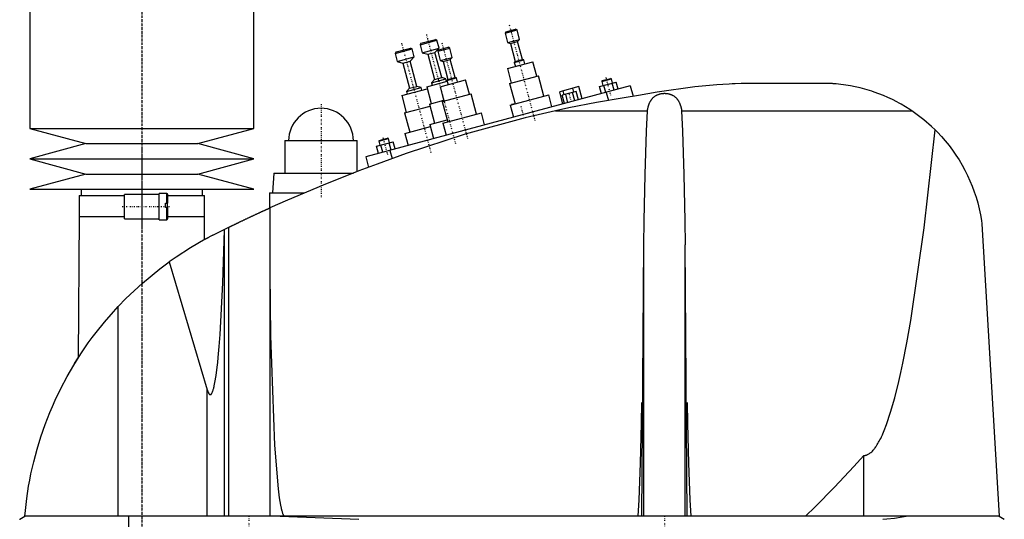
# Model space of a CAD drawing. Extents: x -602 to 139, y -139 to 487.
# Tile 2 of 4: x -599 to -204, y 76 to 277. Entities that reach past the tile are written whole.
import ezdxf

# ---------------------------------------------------------------- set-up
doc = ezdxf.new("R2010")
doc.units = 0
doc.linetypes.add('CENTER', pattern=[1.5, 0.45, -0.5, 0.05, -0.5])
doc.layers.add('AM_0', color=7, linetype='CONTINUOUS')
doc.layers.add('AM_7', color=7, linetype='CENTER')

msp = doc.modelspace()

# ---------------------------------------------------------------- linework, layer by layer
at = {"layer": 'AM_0', "color": 7, "linetype": 'CONTINUOUS'}
for p, q in [((-595, 300.5), (-595, 232.9)), ((-505, 232.9), (-505, 300.5)), ((-404.04, 271.18), (-399.21, 272.47)), ((-403.69, 271.79), (-404.04, 271.18)), ((-404.04, 271.18), (-403.03, 267.41)), ((-403.69, 271.79), (-399.82, 272.82)), ((-399.21, 272.47), (-399.82, 272.82)), ((-398.2, 268.7), (-399.21, 272.47)), ((-447.86, 263.63), (-442.07, 265.18)), ((-441.45, 264.83), (-442.07, 265.18)), ((-438.22, 266.52), (-431.45, 268.33)), ((-437.86, 267.13), (-438.22, 266.52)), ((-438.22, 266.52), (-437.36, 263.33)), ((-437.86, 267.13), (-432.07, 268.68)), ((-437.36, 263.33), (-430.6, 265.14)), ((-432.22, 263.46), (-430.6, 265.14)), ((-431.45, 268.33), (-432.07, 268.68)), ((-430.6, 265.14), (-431.45, 268.33)), ((-431.09, 263.93), (-426.26, 265.22)), ((-430.73, 264.54), (-426.87, 265.58)), ((-426.26, 265.22), (-426.87, 265.58)), ((-425.25, 261.46), (-426.26, 265.22)), ((-403.03, 267.41), (-398.2, 268.7)), ((-403.03, 267.41), (-401.91, 267.09)), ((-401.91, 267.09), (-399.01, 267.86)), ((-401.91, 267.09), (-399.97, 259.84)), ((-399.01, 267.86), (-398.2, 268.7)), ((-397.07, 260.62), (-399.01, 267.86)), ((-448.22, 263.02), (-441.45, 264.83)), ((-447.86, 263.63), (-448.22, 263.02)), ((-448.22, 263.02), (-447.36, 259.83)), ((-447.36, 259.83), (-440.6, 261.64)), ((-442.22, 259.96), (-440.6, 261.64)), ((-440.6, 261.64), (-441.45, 264.83)), ((-437.36, 263.33), (-435.12, 262.69)), ((-435.12, 262.69), (-432.22, 263.46)), ((-435.12, 262.69), (-432.4, 252.55)), ((-429.5, 253.32), (-432.22, 263.46)), ((-430.73, 264.54), (-431.09, 263.93)), ((-431.09, 263.93), (-430.08, 260.16)), ((-430.08, 260.16), (-425.25, 261.46)), ((-426.06, 260.62), (-425.25, 261.46)), ((-447.36, 259.83), (-445.12, 259.19)), ((-445.12, 259.19), (-442.22, 259.96)), ((-445.12, 259.19), (-442.4, 249.05)), ((-439.5, 249.82), (-442.22, 259.96)), ((-430.08, 260.16), (-428.95, 259.84)), ((-428.95, 259.84), (-426.06, 260.62)), ((-428.95, 259.84), (-427.01, 252.6)), ((-424.12, 253.37), (-426.06, 260.62)), ((-403.12, 256.93), (-392.88, 259.67)), ((-400.37, 259.42), (-396.51, 260.46)), ((-399.97, 259.84), (-400.37, 259.42)), ((-400.37, 259.42), (-399.93, 257.78)), ((-399.97, 259.84), (-397.07, 260.62)), ((-396.51, 260.46), (-397.07, 260.62)), ((-396.07, 258.82), (-396.51, 260.46)), ((-391.33, 253.88), (-392.88, 259.67)), ((-432.4, 252.55), (-429.5, 253.32)), ((-427.82, 252.84), (-429.5, 253.32)), ((-427.42, 252.18), (-423.56, 253.21)), ((-427.01, 252.6), (-424.12, 253.37)), ((-423.56, 253.21), (-424.12, 253.37)), ((-423.12, 251.57), (-423.56, 253.21)), ((-403.12, 256.93), (-401.57, 251.13)), ((-402.24, 250.95), (-390.65, 254.06)), ((-388.45, 245.85), (-390.65, 254.06)), ((-353.75, 249.97), (-460, 221.5)), ((-443.62, 247.79), (-437.82, 249.34)), ((-442.4, 249.05), (-439.5, 249.82)), ((-437.82, 249.34), (-439.5, 249.82)), ((-437.54, 248.28), (-437.82, 249.34)), ((-435.55, 249.63), (-427.32, 251.84)), ((-435.55, 249.63), (-433.74, 242.87)), ((-433.62, 251.29), (-427.82, 252.84)), ((-432.4, 252.55), (-433.62, 251.29)), ((-433.62, 251.29), (-433.33, 250.23)), ((-430.17, 249.68), (-419.93, 252.42)), ((-430.17, 249.68), (-428.61, 243.89)), ((-427.54, 251.78), (-427.82, 252.84)), ((-427.01, 252.6), (-427.42, 252.18)), ((-427.42, 252.18), (-426.98, 250.54)), ((-418.37, 246.63), (-419.93, 252.42)), ((-402.24, 250.95), (-400.04, 242.74)), ((-374.39, 249.72), (-382.11, 247.65)), ((-373.07, 244.79), (-374.39, 249.72)), ((-366.08, 249.77), (-359.39, 251.56)), ((-365.3, 246.87), (-366.08, 249.77)), ((-365.21, 251.82), (-361.34, 252.85)), ((-365.03, 252.12), (-365.21, 251.82)), ((-365.21, 251.82), (-364.75, 250.13)), ((-365.03, 252.12), (-361.65, 253.03)), ((-363.63, 247.32), (-364.41, 250.22)), ((-361.34, 252.85), (-361.65, 253.03)), ((-360.89, 251.16), (-361.34, 252.85)), ((-360.29, 248.22), (-361.06, 251.12)), ((-358.61, 248.67), (-359.39, 251.56)), ((-353.75, 249.97), (-352.64, 245.83)), ((-274, 251), (-305.5, 251)), ((-445.55, 246.13), (-435.35, 248.87)), ((-445.55, 246.13), (-443.74, 239.37)), ((-442.4, 249.05), (-443.62, 247.79)), ((-443.62, 247.79), (-443.33, 246.73)), ((-429.29, 243.7), (-417.7, 246.81)), ((-415.5, 238.6), (-417.7, 246.81)), ((-401.98, 242.22), (-386.52, 246.36)), ((-385.23, 241.54), (-386.52, 246.36)), ((-380.79, 242.72), (-382.11, 247.65)), ((-375.53, 247.76), (-381.11, 246.26)), ((-380.2, 242.88), (-381.11, 246.26)), ((-380.34, 246.47), (-380.76, 248.01)), ((-378.81, 243.26), (-379.71, 246.64)), ((-376.02, 244), (-376.93, 247.38)), ((-376.48, 247.5), (-376.89, 249.05)), ((-374.62, 244.38), (-375.53, 247.76)), ((-363.41, 247.38), (-362.55, 244.19)), ((-444.42, 239.19), (-434.21, 241.92)), ((-434.42, 242.69), (-428.7, 244.22)), ((-434.42, 242.69), (-432.35, 234.96)), ((-429.29, 243.7), (-427.09, 235.49)), ((-401.98, 242.22), (-400.68, 237.39)), ((-400.07, 242.84), (-401.43, 242.47)), ((-401.41, 242.38), (-401.43, 242.47)), ((-400.05, 242.74), (-400.08, 242.84)), ((-444.42, 239.19), (-442.35, 231.46)), ((-429.02, 234.98), (-413.57, 239.12)), ((-412.27, 234.29), (-413.57, 239.12)), ((-383.81, 240), (-346.87, 240)), ((-333.13, 240), (-240.66, 240)), ((-444.28, 230.94), (-434.07, 233.68)), ((-434.28, 234.44), (-427.31, 236.31)), ((-434.28, 234.44), (-432.77, 228.8)), ((-429.02, 234.98), (-427.73, 230.15)), ((-595, 232.9), (-572.5, 226.8)), ((-595, 232.9), (-505, 232.9)), ((-527.5, 226.8), (-505, 232.9)), ((-444.28, 230.94), (-442.97, 226.06)), ((-572.5, 226.8), (-595, 220.7)), ((-572.5, 226.8), (-527.5, 226.8)), ((-505, 220.7), (-527.5, 226.8)), ((-492.5, 228), (-492.5, 215)), ((-492.5, 228), (-463.5, 228)), ((-463.5, 215.54), (-463.5, 228)), ((-455.67, 225.77), (-448.98, 227.56)), ((-454.89, 222.87), (-455.67, 225.77)), ((-454.8, 227.81), (-450.93, 228.85)), ((-454.62, 228.12), (-454.8, 227.81)), ((-454.8, 227.81), (-454.34, 226.12)), ((-454.62, 228.12), (-451.24, 229.02)), ((-453.22, 223.32), (-454, 226.21)), ((-450.93, 228.85), (-451.24, 229.02)), ((-450.48, 227.16), (-450.93, 228.85)), ((-449.88, 224.21), (-450.65, 227.11)), ((-448.2, 224.66), (-448.98, 227.56)), ((-450.34, 224.09), (-449.45, 220.77)), ((-595, 220.7), (-572.5, 214.6)), ((-595, 220.7), (-505, 220.7)), ((-527.5, 214.6), (-505, 220.7)), ((-460, 221.5), (-458.87, 217.27)), ((-572.5, 214.6), (-595, 208.5)), ((-572.5, 214.6), (-527.5, 214.6)), ((-505, 208.5), (-527.5, 214.6)), ((-497, 215), (-497.5, 207)), ((-497, 215), (-464.91, 215)), ((-595, 208.5), (-505, 208.5)), ((-575.15, 206), (-575.15, 197.5)), ((-575.15, 206), (-557, 206)), ((-574.35, 208.5), (-574.35, 206)), ((-543, 206.35), (-557, 206.35)), ((-557, 196.65), (-557, 206.35)), ((-540, 206.75), (-543, 206.75)), ((-543, 196.25), (-543, 206.75)), ((-540, 202.9), (-540, 206.75)), ((-539.5, 202.9), (-539.5, 206.25)), ((-539.5, 206), (-524.85, 206)), ((-525.65, 206), (-525.65, 208.5)), ((-524.85, 197.5), (-524.85, 206)), ((-498.65, 207), (-498.65, 200.94)), ((-498.65, 207), (-484.81, 207)), ((-540.5, 201.1), (-540.5, 202.9)), ((-540.5, 202.9), (-539.5, 202.9)), ((-539.83, 202.9), (-539.83, 201.1)), ((-539.5, 201.1), (-540.5, 201.1)), ((-540, 196.25), (-540, 201.1)), ((-539.5, 196.75), (-539.5, 201.1)), ((-498.5, 201.01), (-498.5, 77.05)), ((-575.17, 197.5), (-575.58, 140.68)), ((-575.17, 197.5), (-557, 197.5)), ((-557, 196.65), (-543, 196.65)), ((-543, 196.25), (-540, 196.25)), ((-539.5, 197.5), (-524.83, 197.5)), ((-524.76, 188.27), (-524.83, 197.5)), ((-212.5, 194.62), (-205.5, 77.05)), ((-521.5, 190), (-515.04, 193.21)), ((-516.82, 192), (-516.82, 192.34)), ((-516.82, 77.05), (-516.82, 192)), ((-515.04, 77.05), (-515.04, 193.21)), ((-524.76, 188.27), (-523, 189.22)), ((-349.12, 77.05), (-348.33, 186.12)), ((-348.33, 77.05), (-348.33, 186.12)), ((-330.88, 77.05), (-331.67, 186.12)), ((-331.67, 77.05), (-331.67, 186.12)), ((-539.07, 179.26), (-523.7, 127.93)), ((-559.54, 77.05), (-559.54, 161.33)), ((-577, 138.4), (-575.58, 140.68)), ((-523.7, 77.05), (-523.7, 127.93)), ((-260, 77.05), (-260, 101.49)), ((-599, 75.85), (-597, 77.05)), ((-205.5, 77.05), (-597, 77.05)), ((-555.15, 16.5), (-555.15, 77.05)), ((-494.4, 77.05), (-462.76, 75.85)), ((-205.5, 77.05), (-203.5, 75.85))]:
    msp.add_line(p, q, dxfattribs=at)
for points in [[(-305.5, 251, 0), (-306.72, 250.98, 0), (-309.16, 250.91, 0), (-311.61, 250.82, 0), (-312.84, 250.77, 0), (-314.08, 250.71, 0), (-316.55, 250.57, 0), (-319.04, 250.41, 0), (-327.81, 249.63, 0), (-342.95, 247.54, 0), (-350.5, 246.15, 0)], [(-240.66, 240, 0), (-241.49, 240.55, 0), (-243.18, 241.62, 0), (-244.91, 242.63, 0), (-245.78, 243.11, 0), (-246.66, 243.59, 0), (-248.44, 244.49, 0), (-250.25, 245.34, 0), (-252.08, 246.13, 0), (-253.92, 246.86, 0), (-255.79, 247.53, 0), (-256.73, 247.84, 0), (-257.67, 248.14, 0), (-259.56, 248.7, 0), (-261.45, 249.2, 0), (-263.36, 249.63, 0), (-265.27, 250.01, 0), (-267.2, 250.33, 0), (-268.16, 250.47, 0), (-269.12, 250.6, 0), (-271.06, 250.8, 0), (-272.2, 250.89, 0), (-272.53, 250.92, 0), (-272.85, 250.94, 0), (-273.02, 250.95, 0), (-273.18, 250.96, 0), (-273.51, 250.98, 0), (-273.84, 250.99, 0), (-274, 251, 0)], [(-350.5, 246.15, 0), (-356.16, 245.27, 0), (-367.37, 243.33, 0), (-378.39, 241.16, 0), (-383.81, 240, 0)], [(-346.87, 240, 0), (-346.86, 240.1, 0), (-346.83, 240.31, 0), (-346.79, 240.51, 0), (-346.77, 240.61, 0), (-346.75, 240.72, 0), (-346.71, 240.92, 0), (-346.67, 241.12, 0), (-346.62, 241.32, 0), (-346.57, 241.52, 0), (-346.52, 241.72, 0), (-346.49, 241.82, 0), (-346.46, 241.92, 0), (-346.4, 242.12, 0), (-346.34, 242.31, 0), (-346.28, 242.5, 0), (-346.21, 242.69, 0), (-346.13, 242.88, 0), (-346.1, 242.97, 0), (-346.06, 243.06, 0), (-345.98, 243.24, 0), (-345.89, 243.42, 0), (-345.85, 243.51, 0), (-345.8, 243.59, 0), (-345.71, 243.77, 0), (-345.62, 243.93, 0), (-345.57, 244.02, 0), (-345.52, 244.1, 0), (-345.41, 244.26, 0), (-345.3, 244.42, 0), (-345.19, 244.57, 0), (-345.07, 244.72, 0), (-344.95, 244.87, 0), (-344.89, 244.94, 0), (-344.83, 245.01, 0), (-344.7, 245.15, 0), (-344.57, 245.28, 0), (-344.43, 245.41, 0), (-344.29, 245.54, 0), (-344.14, 245.66, 0), (-344.07, 245.71, 0), (-343.99, 245.77, 0), (-343.84, 245.88, 0), (-343.68, 245.99, 0), (-343.52, 246.09, 0), (-343.35, 246.19, 0), (-343.17, 246.28, 0), (-343.08, 246.33, 0), (-342.99, 246.37, 0), (-342.8, 246.46, 0), (-342.61, 246.54, 0), (-342.41, 246.61, 0), (-342.21, 246.68, 0), (-342, 246.74, 0), (-341.9, 246.77, 0), (-341.8, 246.8, 0), (-341.59, 246.85, 0), (-341.38, 246.89, 0), (-341.16, 246.93, 0), (-340.95, 246.96, 0), (-340.74, 246.98, 0), (-340.63, 246.99, 0), (-340.52, 247, 0), (-340.31, 247.01, 0), (-340.1, 247.02, 0), (-340, 247.02, 0), (-339.9, 247.02, 0), (-339.69, 247.01, 0), (-339.48, 247, 0), (-339.37, 246.99, 0), (-339.26, 246.98, 0), (-339.05, 246.96, 0), (-338.84, 246.93, 0), (-338.62, 246.89, 0), (-338.41, 246.85, 0), (-338.2, 246.8, 0), (-338.1, 246.77, 0), (-338, 246.74, 0), (-337.79, 246.68, 0), (-337.59, 246.61, 0), (-337.39, 246.54, 0), (-337.2, 246.46, 0), (-337.01, 246.37, 0), (-336.92, 246.33, 0), (-336.83, 246.28, 0), (-336.65, 246.19, 0), (-336.48, 246.09, 0), (-336.32, 245.99, 0), (-336.16, 245.88, 0), (-336.01, 245.77, 0), (-335.93, 245.71, 0), (-335.86, 245.66, 0), (-335.71, 245.54, 0), (-335.57, 245.41, 0), (-335.43, 245.28, 0), (-335.3, 245.15, 0), (-335.17, 245.01, 0), (-335.11, 244.94, 0), (-335.05, 244.87, 0), (-334.93, 244.72, 0), (-334.81, 244.57, 0), (-334.7, 244.42, 0), (-334.59, 244.26, 0), (-334.48, 244.1, 0), (-334.43, 244.02, 0), (-334.38, 243.93, 0), (-334.29, 243.77, 0), (-334.2, 243.59, 0), (-334.15, 243.51, 0), (-334.11, 243.42, 0), (-334.02, 243.24, 0), (-333.94, 243.06, 0), (-333.9, 242.97, 0), (-333.87, 242.88, 0), (-333.79, 242.69, 0), (-333.72, 242.5, 0), (-333.66, 242.31, 0), (-333.6, 242.12, 0), (-333.54, 241.92, 0), (-333.51, 241.82, 0), (-333.48, 241.72, 0), (-333.43, 241.52, 0), (-333.38, 241.32, 0), (-333.33, 241.12, 0), (-333.29, 240.92, 0), (-333.25, 240.72, 0), (-333.23, 240.61, 0), (-333.21, 240.51, 0), (-333.17, 240.31, 0), (-333.14, 240.1, 0), (-333.13, 240, 0)], [(-383.81, 240, 0), (-395.97, 237.17, 0), (-420.06, 230.59, 0), (-443.79, 222.83, 0), (-455.5, 218.5, 0)], [(-348.33, 186.12, 0), (-348.19, 195.73, 0), (-347.78, 214.34, 0), (-347.21, 231.8, 0), (-346.87, 240, 0)], [(-333.13, 240, 0), (-332.79, 231.8, 0), (-332.22, 214.34, 0), (-331.81, 195.73, 0), (-331.67, 186.12, 0)], [(-231.25, 232.3, 0), (-232.71, 233.71, 0), (-235.77, 236.37, 0), (-238.99, 238.84, 0), (-240.66, 240, 0)], [(-260, 101.49, 0), (-259.98, 101.49, 0), (-259.93, 101.49, 0), (-259.88, 101.49, 0), (-259.86, 101.5, 0), (-259.84, 101.5, 0), (-259.79, 101.5, 0), (-259.74, 101.5, 0), (-259.7, 101.51, 0), (-259.65, 101.51, 0), (-259.6, 101.52, 0), (-259.58, 101.52, 0), (-259.56, 101.52, 0), (-259.51, 101.53, 0), (-259.46, 101.53, 0), (-259.42, 101.54, 0), (-259.37, 101.55, 0), (-259.32, 101.56, 0), (-259.3, 101.56, 0), (-259.28, 101.57, 0), (-259.23, 101.58, 0), (-259.18, 101.59, 0), (-259.16, 101.6, 0), (-259.14, 101.6, 0), (-259.09, 101.61, 0), (-259.04, 101.63, 0), (-259.02, 101.63, 0), (-259, 101.64, 0), (-258.95, 101.65, 0), (-258.9, 101.67, 0), (-258.86, 101.68, 0), (-258.81, 101.7, 0), (-258.76, 101.72, 0), (-258.74, 101.73, 0), (-258.72, 101.73, 0), (-258.67, 101.75, 0), (-258.62, 101.77, 0), (-258.46, 101.84, 0), (-258.18, 101.98, 0), (-257.9, 102.14, 0), (-257.62, 102.32, 0), (-257.48, 102.42, 0), (-257.34, 102.53, 0), (-257.06, 102.76, 0), (-256.78, 103.01, 0), (-256.5, 103.29, 0), (-256.23, 103.59, 0), (-255.95, 103.91, 0), (-255.81, 104.08, 0), (-255.67, 104.25, 0), (-255.39, 104.62, 0), (-255.11, 105.01, 0), (-254.97, 105.21, 0), (-254.83, 105.42, 0), (-254.55, 105.86, 0), (-254.27, 106.32, 0), (-254.13, 106.56, 0), (-254, 106.8, 0), (-253.72, 107.31, 0), (-253.44, 107.83, 0), (-253.16, 108.38, 0), (-252.88, 108.96, 0), (-252.61, 109.55, 0), (-252.47, 109.86, 0), (-252.33, 110.17, 0), (-252.05, 110.81, 0), (-251.78, 111.48, 0), (-250.81, 113.98, 0), (-249.16, 118.92, 0), (-247.51, 124.67, 0), (-245.88, 131.23, 0), (-245.07, 134.81, 0), (-244.27, 138.59, 0), (-242.67, 146.74, 0), (-241.08, 155.68, 0), (-235.67, 193.02, 0), (-231.25, 232.3, 0)], [(-231.25, 232.3, 0), (-230.4, 231.45, 0), (-228.77, 229.71, 0), (-227.2, 227.91, 0), (-226.44, 227, 0), (-225.7, 226.07, 0), (-224.27, 224.17, 0), (-222.92, 222.23, 0), (-221.64, 220.24, 0), (-220.44, 218.21, 0), (-219.31, 216.14, 0), (-218.78, 215.1, 0), (-218.26, 214.04, 0), (-217.29, 211.89, 0), (-216.39, 209.72, 0), (-215.57, 207.5, 0), (-214.83, 205.25, 0), (-214.17, 202.96, 0), (-213.87, 201.8, 0), (-213.59, 200.63, 0), (-213.09, 198.26, 0), (-212.67, 195.85, 0), (-212.5, 194.62, 0)], [(-455.5, 218.5, 0), (-462.76, 215.82, 0), (-477.17, 210.17, 0), (-491.43, 204.15, 0), (-498.5, 201.01, 0)], [(-515.04, 193.21, 0), (-515, 193.23, 0), (-514.92, 193.27, 0), (-514.83, 193.31, 0), (-514.79, 193.34, 0), (-514.74, 193.36, 0), (-514.64, 193.41, 0), (-514.54, 193.46, 0), (-514.43, 193.51, 0), (-514.31, 193.57, 0), (-514.19, 193.63, 0), (-514.13, 193.66, 0), (-514.07, 193.69, 0), (-513.94, 193.75, 0), (-513.81, 193.82, 0), (-513.67, 193.88, 0), (-513.53, 193.95, 0), (-513.39, 194.02, 0), (-513.32, 194.05, 0), (-513.24, 194.09, 0), (-513.09, 194.16, 0), (-512.94, 194.23, 0), (-512.87, 194.27, 0), (-512.79, 194.31, 0), (-512.63, 194.39, 0), (-512.47, 194.47, 0), (-512.38, 194.51, 0), (-512.3, 194.55, 0), (-512.13, 194.63, 0), (-511.95, 194.71, 0), (-511.77, 194.8, 0), (-511.59, 194.89, 0), (-511.4, 194.98, 0), (-511.31, 195.02, 0), (-511.22, 195.07, 0), (-511.02, 195.16, 0), (-510.83, 195.26, 0), (-510.63, 195.35, 0), (-510.43, 195.45, 0), (-510.23, 195.54, 0), (-510.13, 195.59, 0), (-510.03, 195.64, 0), (-509.82, 195.74, 0), (-509.61, 195.84, 0), (-509.41, 195.94, 0), (-509.2, 196.04, 0), (-508.99, 196.14, 0), (-508.88, 196.19, 0), (-508.78, 196.24, 0), (-508.57, 196.34, 0), (-508.36, 196.44, 0), (-508.15, 196.54, 0), (-507.94, 196.64, 0), (-507.73, 196.73, 0), (-507.62, 196.78, 0), (-507.52, 196.83, 0), (-507.31, 196.93, 0), (-507.11, 197.03, 0), (-506.9, 197.12, 0), (-506.7, 197.22, 0), (-506.49, 197.32, 0), (-506.39, 197.37, 0), (-506.29, 197.41, 0), (-506.08, 197.51, 0), (-505.87, 197.61, 0), (-505.76, 197.66, 0), (-505.66, 197.71, 0), (-505.44, 197.81, 0), (-505.23, 197.91, 0), (-505.13, 197.96, 0), (-505.02, 198.01, 0), (-504.81, 198.1, 0), (-504.6, 198.2, 0), (-504.39, 198.3, 0), (-504.19, 198.4, 0), (-503.98, 198.49, 0), (-503.88, 198.54, 0), (-503.78, 198.59, 0), (-503.57, 198.68, 0), (-503.37, 198.77, 0), (-503.17, 198.87, 0), (-502.98, 198.96, 0), (-502.78, 199.05, 0), (-502.69, 199.09, 0), (-502.59, 199.13, 0), (-502.41, 199.22, 0), (-502.22, 199.31, 0), (-502.04, 199.39, 0), (-501.87, 199.47, 0), (-501.7, 199.55, 0), (-501.61, 199.59, 0), (-501.53, 199.63, 0), (-501.36, 199.7, 0), (-501.2, 199.77, 0), (-501.05, 199.85, 0), (-500.9, 199.92, 0), (-500.75, 199.98, 0), (-500.67, 200.02, 0), (-500.6, 200.05, 0), (-500.46, 200.12, 0), (-500.32, 200.18, 0), (-500.18, 200.24, 0), (-500.05, 200.3, 0), (-499.92, 200.36, 0), (-499.86, 200.39, 0), (-499.8, 200.42, 0), (-499.68, 200.47, 0), (-499.56, 200.52, 0), (-499.51, 200.55, 0), (-499.45, 200.57, 0), (-499.35, 200.62, 0), (-499.25, 200.67, 0), (-499.2, 200.69, 0), (-499.16, 200.71, 0), (-499.07, 200.75, 0), (-498.99, 200.78, 0), (-498.91, 200.82, 0), (-498.84, 200.85, 0), (-498.78, 200.88, 0), (-498.75, 200.89, 0), (-498.72, 200.9, 0), (-498.67, 200.93, 0), (-498.63, 200.95, 0), (-498.59, 200.96, 0), (-498.56, 200.98, 0), (-498.54, 200.99, 0), (-498.53, 200.99, 0), (-498.52, 201, 0), (-498.51, 201, 0), (-498.5, 201.01, 0), (-498.5, 201.01, 0)], [(-521.5, 190, 0), (-524.54, 188.39, 0), (-530.48, 184.95, 0), (-536.26, 181.23, 0), (-539.07, 179.26, 0)], [(-523.7, 127.93, 0), (-523.67, 127.8, 0), (-523.59, 127.55, 0), (-523.51, 127.32, 0), (-523.47, 127.22, 0), (-523.43, 127.11, 0), (-523.35, 126.92, 0), (-523.27, 126.74, 0), (-523.19, 126.58, 0), (-523.11, 126.44, 0), (-523.03, 126.32, 0), (-522.99, 126.26, 0), (-522.98, 126.25, 0), (-522.97, 126.24, 0), (-522.96, 126.22, 0), (-522.95, 126.21, 0), (-522.94, 126.2, 0), (-522.93, 126.19, 0), (-522.92, 126.17, 0), (-522.9, 126.16, 0), (-522.89, 126.14, 0), (-522.88, 126.13, 0), (-522.87, 126.12, 0), (-522.86, 126.12, 0), (-522.85, 126.1, 0), (-522.84, 126.09, 0), (-522.82, 126.08, 0), (-522.81, 126.07, 0), (-522.8, 126.06, 0), (-522.79, 126.05, 0), (-522.78, 126.05, 0), (-522.77, 126.03, 0), (-522.76, 126.03, 0), (-522.74, 126.02, 0), (-522.73, 126.01, 0), (-522.72, 126, 0), (-522.71, 126, 0), (-522.7, 125.99, 0), (-522.69, 125.98, 0), (-522.68, 125.98, 0), (-522.66, 125.97, 0), (-522.65, 125.97, 0), (-522.64, 125.96, 0), (-522.63, 125.96, 0), (-522.62, 125.96, 0), (-522.61, 125.95, 0), (-522.6, 125.95, 0), (-522.58, 125.94, 0), (-522.57, 125.94, 0), (-522.56, 125.94, 0), (-522.55, 125.94, 0), (-522.54, 125.94, 0), (-522.53, 125.94, 0), (-522.52, 125.94, 0), (-522.51, 125.94, 0), (-522.5, 125.94, 0), (-522.49, 125.94, 0), (-522.48, 125.94, 0), (-522.47, 125.94, 0), (-522.46, 125.94, 0), (-522.45, 125.94, 0), (-522.44, 125.94, 0), (-522.42, 125.94, 0), (-522.41, 125.95, 0), (-522.4, 125.95, 0), (-522.39, 125.95, 0), (-522.38, 125.95, 0), (-522.37, 125.96, 0), (-522.36, 125.96, 0), (-522.34, 125.97, 0), (-522.33, 125.97, 0), (-522.32, 125.98, 0), (-522.31, 125.98, 0), (-522.3, 125.99, 0), (-522.29, 125.99, 0), (-522.28, 126, 0), (-522.27, 126.01, 0), (-522.26, 126.01, 0), (-522.25, 126.02, 0), (-522.24, 126.03, 0), (-522.23, 126.03, 0), (-522.22, 126.04, 0), (-522.21, 126.05, 0), (-522.2, 126.06, 0), (-522.18, 126.07, 0), (-522.17, 126.08, 0), (-522.16, 126.09, 0), (-522.15, 126.1, 0), (-522.14, 126.11, 0), (-522.13, 126.12, 0), (-522.12, 126.13, 0), (-522.1, 126.15, 0), (-522.09, 126.16, 0), (-522.08, 126.18, 0), (-522.07, 126.19, 0), (-522.06, 126.19, 0), (-522.05, 126.21, 0), (-522.04, 126.23, 0), (-522.03, 126.23, 0), (-522.02, 126.24, 0), (-522.01, 126.26, 0), (-522, 126.28, 0), (-521.99, 126.29, 0), (-521.98, 126.3, 0), (-521.97, 126.32, 0), (-521.96, 126.34, 0), (-521.91, 126.41, 0), (-521.83, 126.54, 0), (-521.75, 126.7, 0), (-521.67, 126.87, 0), (-521.59, 127.06, 0), (-521.55, 127.16, 0), (-521.51, 127.27, 0), (-521.43, 127.49, 0), (-521.36, 127.73, 0), (-521.28, 127.99, 0), (-521.2, 128.26, 0), (-521.12, 128.55, 0), (-521.08, 128.71, 0), (-521.04, 128.86, 0), (-520.97, 129.19, 0), (-520.89, 129.53, 0), (-520.62, 130.86, 0), (-520.17, 133.61, 0), (-519.73, 136.94, 0), (-519.52, 138.82, 0), (-519.32, 140.83, 0), (-518.92, 145.25, 0), (-518.55, 150.17, 0), (-517.45, 170.88, 0), (-516.82, 192, 0)], [(-559.54, 161.33, 0), (-556.38, 164.59, 0), (-549.74, 170.79, 0), (-542.72, 176.55, 0), (-539.07, 179.26, 0)], [(-498.5, 174.82, 0), (-498.3, 149.52, 0), (-496.74, 105.69, 0), (-495.27, 88.1, 0), (-494.8, 84.49, 0), (-494.3, 81.58, 0), (-494.05, 80.38, 0), (-494.01, 80.2, 0), (-493.93, 79.85, 0), (-493.84, 79.52, 0), (-493.8, 79.37, 0), (-493.76, 79.22, 0), (-493.67, 78.93, 0), (-493.58, 78.66, 0), (-493.5, 78.41, 0), (-493.41, 78.19, 0), (-493.33, 77.98, 0), (-493.28, 77.89, 0), (-493.24, 77.8, 0), (-493.15, 77.63, 0), (-493.07, 77.49, 0), (-493.02, 77.41, 0), (-493, 77.39, 0), (-492.99, 77.37, 0), (-492.98, 77.36, 0), (-492.97, 77.35, 0), (-492.96, 77.33, 0), (-492.94, 77.32, 0), (-492.93, 77.3, 0), (-492.91, 77.28, 0), (-492.9, 77.27, 0), (-492.89, 77.26, 0), (-492.89, 77.25, 0), (-492.87, 77.24, 0), (-492.86, 77.22, 0), (-492.84, 77.21, 0), (-492.83, 77.2, 0), (-492.81, 77.18, 0), (-492.81, 77.18, 0), (-492.8, 77.17, 0), (-492.78, 77.16, 0), (-492.77, 77.15, 0), (-492.76, 77.14, 0), (-492.75, 77.14, 0), (-492.74, 77.13, 0), (-492.73, 77.12, 0), (-492.72, 77.11, 0), (-492.71, 77.11, 0), (-492.7, 77.1, 0), (-492.68, 77.09, 0), (-492.67, 77.09, 0), (-492.65, 77.08, 0), (-492.64, 77.08, 0), (-492.63, 77.07, 0), (-492.62, 77.07, 0), (-492.61, 77.07, 0), (-492.59, 77.06, 0), (-492.58, 77.06, 0), (-492.57, 77.06, 0), (-492.55, 77.05, 0), (-492.54, 77.05, 0), (-492.54, 77.05, 0), (-492.52, 77.05, 0), (-492.51, 77.05, 0), (-492.5, 77.05, 0)], [(-597, 77.05, 0), (-596.78, 79.43, 0), (-596.22, 84.25, 0), (-595.47, 89.13, 0), (-595.02, 91.59, 0), (-594.53, 94.06, 0), (-593.41, 99.01, 0), (-592.08, 103.98, 0), (-590.56, 108.95, 0), (-588.85, 113.89, 0), (-586.93, 118.8, 0), (-585.9, 121.24, 0), (-584.82, 123.66, 0), (-582.52, 128.45, 0), (-580.04, 133.17, 0), (-577.37, 137.79, 0), (-574.52, 142.31, 0), (-571.52, 146.7, 0), (-569.96, 148.86, 0), (-568.36, 150.97, 0), (-565.02, 155.13, 0), (-561.43, 159.28, 0), (-559.54, 161.33, 0)], [(-350.53, 77.05, 0), (-350.19, 83.72, 0), (-349.64, 98.37, 0), (-349.25, 114.39, 0), (-349.12, 122.75, 0)], [(-330.88, 122.75, 0), (-330.75, 114.39, 0), (-330.36, 98.37, 0), (-329.81, 83.72, 0), (-329.47, 77.05, 0)], [(-283.32, 77.05, 0), (-279.43, 80.82, 0), (-271.66, 88.72, 0), (-263.89, 97.11, 0), (-260, 101.49, 0)], [(-599.06, 75.82, 0), (-599, 75.85, 0)], [(-252.3, 75.85, 0), (-250.72, 75.99, 0), (-247.58, 76.34, 0), (-244.47, 76.79, 0), (-242.93, 77.05, 0)]]:
    msp.add_polyline3d(points, dxfattribs=at)
for centre, radius, start, end in [((-478, 228), 13, 0, 180), ((-540, 206.25), 0.5, 0, 90), ((-540, 196.75), 0.5, 270, 0)]:
    msp.add_arc(centre, radius, start, end, dxfattribs=at)
at = {"layer": 'AM_7', "color": 4, "linetype": 'CENTER'}
for p, q in [((-550, 487.48), (-550, -138.97)), ((-550, 305.65), (-550, 192.35)), ((-402.36, 274.55), (-391.96, 235.77)), ((-435.69, 270.62), (-423.95, 226.79)), ((-445.69, 267.12), (-433.95, 223.29)), ((-429.4, 267.3), (-419.01, 228.52)), ((-363.54, 253.32), (-361.67, 246.34)), ((-377.37, 243.46), (-378.36, 247.18)), ((-478, 242.7), (-478, 205.3)), ((-396.69, 238.28), (-397.68, 242)), ((-491.65, 228), (-464.35, 228)), ((-453.13, 229.31), (-451.26, 222.34)), ((-550, 224.39), (-550, -37.19)), ((-557.88, 201.5), (-538.62, 201.5)), ((-507, 77.25), (-507, 72.85)), ((-340, 77.25), (-340, 72.85))]:
    msp.add_line(p, q, dxfattribs=at)

doc.saveas('drawing.dxf')
